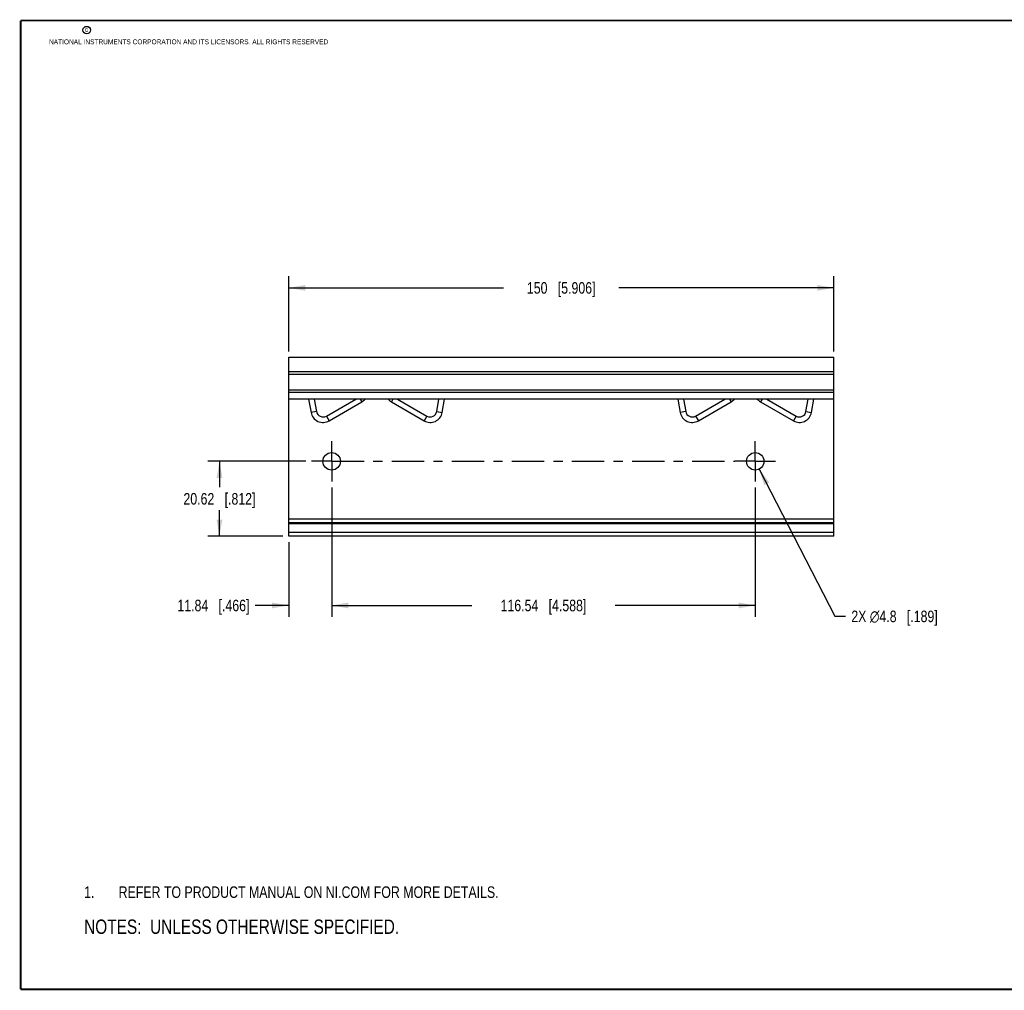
# Model space of a CAD drawing. Header units: inches. Extents: x 0.2 to 16.8, y 0.2 to 10.8.
# Tile 1 of 9: x 0.2 to 10.9, y 0.2 to 10.8. Entities that reach past the tile are written whole.
import ezdxf

# ---------------------------------------------------------------- set-up
doc = ezdxf.new("R2010")
doc.units = ezdxf.units.IN
doc.header["$LTSCALE"] = 0.935
doc.header["$MEASUREMENT"] = 0
doc.linetypes.add('CENTER', pattern=[0.6, 0.375, -0.075, 0.075, -0.075])
doc.layers.get('0').update_dxf_attribs({"linetype": 'CONTINUOUS'})
for name, color, linetype in [('02___PRT_ALL_AXES', 7, 'CONTINUOUS'), ('DETAIL', 7, 'CONTINUOUS'), ('DIMENSIONS', 7, 'CONTINUOUS')]:
    doc.layers.add(name, color=color, linetype=linetype)
doc.styles.get("Standard").update_dxf_attribs({"font": 'txt', "width": 0.8})
doc.dimstyles.new('DIMSTYLE_1', dxfattribs={"dimtxt": 0.125, "dimasz": 0.18, "dimexe": 0.125, "dimexo": 0.0625, "dimgap": 0.0625, "dimtad": 0, "dimtih": 1, "dimtoh": 1, "dimdsep": 46, "dimtxsty": 'STANDARD', "dimblk": '_FILLED', "dimblk1": '_FILLED', "dimblk2": '_FILLED', "dimcen": 0.09, "dimadec": 0, "dimazin": 0, "dimtp": 0.02, "dimtm": 0.02, "dimtfac": 1, "dimtofl": 0, "dimtmove": 0, "dimatfit": 3, "dimldrblk": '_FILLED', "dimfxl": 1, "dimtolj": 1, "dimarcsym": 0})
doc.dimstyles.new('DIMSTYLE_2', dxfattribs={"dimtxt": 0.125, "dimasz": 0.18, "dimexe": 0.125, "dimexo": 0.0625, "dimgap": 0.09, "dimtad": 0, "dimtih": 1, "dimtoh": 1, "dimdsep": 46, "dimtxsty": 'STANDARD', "dimblk": '_FILLED', "dimblk1": '_FILLED', "dimblk2": '_FILLED', "dimcen": 0.09, "dimadec": 0, "dimazin": 0, "dimtp": 0.02, "dimtm": 0.02, "dimtfac": 1, "dimtmove": 0, "dimatfit": 2, "dimldrblk": '_FILLED', "dimfxl": 1, "dimtolj": 1, "dimarcsym": 0})

# ---------------------------------------------------------------- blocks, each defined once
blk = doc.blocks.new('SYMBOL_16_BL0', base_point=(3.675, 1.312))
at = {"color": 2, "linetype": 'CONTINUOUS', "width": 0.8}
for s, p in [('1.', (0.938, 1.25)), ('REFER TO PRODUCT MANUAL ON NI.COM FOR MORE DETAILS.', (1.312, 1.25))]:
    blk.add_text(s, height=0.125, dxfattribs=at).set_placement(p)
blk = doc.blocks.new('_FILLED')
at = {"color": 0, "linetype": 'BYBLOCK'}
blk.add_solid([(0, 0), (-1, 0.174), (-1, -0.174)], dxfattribs=at)
blk = doc.blocks.new('*D0')
at = {"layer": 'DIMENSIONS', "color": 2, "linetype": 'CONTINUOUS'}
for p, q in [((3.62, 5.7), (3.62, 4.295)), ((3.154, 5.107), (3.154, 4.295)), ((3.154, 4.42), (2.791, 4.42)), ((3.62, 4.42), (3.98, 4.42))]:
    blk.add_line(p, q, dxfattribs=at)
at = {"layer": 'DIMENSIONS', "color": 2, "linetype": 'CONTINUOUS', "xscale": 0.18, "yscale": 0.18, "zscale": 0.18}
blk.add_blockref('_FILLED', (3.154, 4.42), dxfattribs=at)
at = {"layer": 'DIMENSIONS', "color": 2, "linetype": 'CONTINUOUS', "xscale": 0.18, "yscale": 0.18, "zscale": 0.18, "rotation": 180}
blk.add_blockref('_FILLED', (3.62, 4.42), dxfattribs=at)
at = {"layer": 'DIMENSIONS', "color": 2, "linetype": 'CONTINUOUS', "insert": (2.729, 4.482), "char_height": 0.125, "width": 1.225, "attachment_point": 3, "line_spacing_factor": 0.9}
blk.add_mtext('11.84{\\Ftxt.shx;\\W1.000000;\\H0.125000; }[.466]', dxfattribs=at)
blk = doc.blocks.new('*D1')
at = {"layer": 'DIMENSIONS', "color": 2, "linetype": 'CONTINUOUS'}
for p, q in [((3.62, 5.7), (3.62, 4.295)), ((8.208, 5.7), (8.208, 4.295)), ((3.62, 4.42), (5.139, 4.42)), ((8.208, 4.42), (6.689, 4.42))]:
    blk.add_line(p, q, dxfattribs=at)
at = {"layer": 'DIMENSIONS', "color": 2, "linetype": 'CONTINUOUS', "xscale": 0.18, "yscale": 0.18, "zscale": 0.18, "rotation": 180}
blk.add_blockref('_FILLED', (3.62, 4.42), dxfattribs=at)
at = {"layer": 'DIMENSIONS', "color": 2, "linetype": 'CONTINUOUS', "xscale": 0.18, "yscale": 0.18, "zscale": 0.18}
blk.add_blockref('_FILLED', (8.208, 4.42), dxfattribs=at)
at = {"layer": 'DIMENSIONS', "color": 2, "linetype": 'CONTINUOUS', "insert": (5.914, 4.482), "char_height": 0.125, "width": 1.425, "attachment_point": 2, "line_spacing_factor": 0.9}
blk.add_mtext('116.54{\\Ftxt.shx;\\W1.000000;\\H0.125000; }[4.588]', dxfattribs=at)
blk = doc.blocks.new('*D2')
at = {"layer": 'DIMENSIONS', "color": 2, "linetype": 'CONTINUOUS'}
for p, q in [((3.154, 7.174), (3.154, 7.987)), ((9.059, 7.174), (9.059, 7.987)), ((3.154, 7.862), (5.481, 7.862)), ((9.059, 7.862), (6.731, 7.862))]:
    blk.add_line(p, q, dxfattribs=at)
at = {"layer": 'DIMENSIONS', "color": 2, "linetype": 'CONTINUOUS', "xscale": 0.18, "yscale": 0.18, "zscale": 0.18, "rotation": 180}
blk.add_blockref('_FILLED', (3.154, 7.862), dxfattribs=at)
at = {"layer": 'DIMENSIONS', "color": 2, "linetype": 'CONTINUOUS', "xscale": 0.18, "yscale": 0.18, "zscale": 0.18}
blk.add_blockref('_FILLED', (9.059, 7.862), dxfattribs=at)
at = {"layer": 'DIMENSIONS', "color": 2, "linetype": 'CONTINUOUS', "insert": (6.106, 7.924), "char_height": 0.125, "width": 1.125, "attachment_point": 2, "line_spacing_factor": 0.9}
blk.add_mtext('150{\\Ftxt.shx;\\W1.000000;\\H0.125000; }[5.906]', dxfattribs=at)
blk = doc.blocks.new('*D3')
at = {"layer": 'DIMENSIONS', "color": 2, "linetype": 'CONTINUOUS'}
for p, q in [((3.338, 5.982), (2.279, 5.982)), ((2.404, 5.982), (2.404, 5.701)), ((2.404, 5.17), (2.404, 5.451)), ((3.091, 5.17), (2.279, 5.17))]:
    blk.add_line(p, q, dxfattribs=at)
at = {"layer": 'DIMENSIONS', "color": 2, "linetype": 'CONTINUOUS', "xscale": 0.18, "yscale": 0.18, "zscale": 0.18}
for p, rotation in [((2.404, 5.982), 90), ((2.404, 5.17), 270)]:
    blk.add_blockref('_FILLED', p, dxfattribs=dict(at, rotation=rotation))
at = {"layer": 'DIMENSIONS', "color": 2, "linetype": 'CONTINUOUS', "insert": (2.404, 5.638), "char_height": 0.125, "width": 1.225, "attachment_point": 2, "line_spacing_factor": 0.9}
blk.add_mtext('20.62{\\Ftxt.shx;\\W1.000000;\\H0.125000; }[.812]', dxfattribs=at)
blk = doc.blocks.new('*D6')
at = {"layer": 'DIMENSIONS', "color": 2, "linetype": 'CONTINUOUS'}
for p, q in [((8.251, 5.898), (9.069, 4.302)), ((9.069, 4.302), (9.187, 4.302))]:
    blk.add_line(p, q, dxfattribs=at)
at = {"layer": 'DIMENSIONS', "color": 2, "linetype": 'CONTINUOUS', "xscale": 0.18, "yscale": 0.18, "zscale": 0.18, "rotation": 117.1558470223}
blk.add_blockref('_FILLED', (8.251, 5.898), dxfattribs=at)
at = {"layer": 'DIMENSIONS', "color": 2, "linetype": 'CONTINUOUS', "insert": (9.249, 4.364), "char_height": 0.125, "width": 1.49167, "attachment_point": 1, "line_spacing_factor": 0.9}
blk.add_mtext('2X \\Fgdt;{\\Fgdt;n}\\Ftxt;4.8{\\Ftxt.shx;\\W1.000000;\\H0.125000; }[.189]', dxfattribs=at)
blk = doc.blocks.new('SYMBOL_4_BL1', base_point=(3.1215, 0.9375))
at = {"layer": 'DETAIL', "color": 2, "linetype": 'CONTINUOUS', "width": 0.8}
blk.add_text('NOTES:  UNLESS OTHERWISE SPECIFIED.', height=0.156, dxfattribs=at).set_placement((0.9375, 0.8595))

msp = doc.modelspace()

# ---------------------------------------------------------------- linework, layer by layer
at = {"color": 7, "linetype": 'CONTINUOUS'}
for p, q in [((3.154, 5.17), (3.154, 7.112)), ((3.154, 7.112), (9.059, 7.112)), ((9.059, 5.17), (9.059, 7.112)), ((3.154, 6.954), (9.059, 6.954)), ((3.154, 6.925), (9.059, 6.925)), ((3.154, 6.757), (9.059, 6.757)), ((9.059, 6.727), (3.154, 6.727)), ((9.059, 6.657), (3.154, 6.657)), ((3.37, 6.657), (3.396, 6.512)), ((3.431, 6.657), (3.455, 6.522)), ((3.562, 6.473), (3.88, 6.657)), ((3.592, 6.421), (3.947, 6.626)), ((3.929, 6.657), (3.947, 6.626)), ((4.284, 6.657), (4.266, 6.626)), ((4.266, 6.626), (4.621, 6.421)), ((4.332, 6.657), (4.651, 6.473)), ((4.758, 6.522), (4.782, 6.657)), ((4.817, 6.512), (4.843, 6.657)), ((7.37, 6.657), (7.396, 6.512)), ((7.431, 6.657), (7.455, 6.522)), ((7.562, 6.473), (7.88, 6.657)), ((7.592, 6.421), (7.947, 6.626)), ((7.929, 6.657), (7.947, 6.626)), ((8.284, 6.657), (8.266, 6.626)), ((8.266, 6.626), (8.621, 6.421)), ((8.332, 6.657), (8.651, 6.473)), ((8.758, 6.522), (8.782, 6.657)), ((8.817, 6.512), (8.843, 6.657)), ((3.455, 6.522), (3.396, 6.512)), ((4.758, 6.522), (4.817, 6.512)), ((7.455, 6.522), (7.396, 6.512)), ((8.758, 6.522), (8.817, 6.512)), ((3.562, 6.473), (3.592, 6.421)), ((4.651, 6.473), (4.621, 6.421)), ((7.562, 6.473), (7.592, 6.421)), ((8.651, 6.473), (8.621, 6.421)), ((9.059, 5.354), (3.154, 5.354)), ((3.154, 5.319), (9.059, 5.319)), ((9.059, 5.303), (3.154, 5.303)), ((9.059, 5.21), (3.154, 5.21)), ((9.059, 5.17), (3.154, 5.17))]:
    msp.add_line(p, q, dxfattribs=at)
at = {"color": 7, "linetype": 'CONTINUOUS', "const_width": 0.02}
for points in [[(0.25, 10.759), (0.25, 0.259)], [(16.75, 10.759), (0.25, 10.759)], [(0.25, 0.259), (16.75, 0.259)]]:
    msp.add_lwpolyline(points, dxfattribs=at)
at = {"color": 2, "linetype": 'CONTINUOUS'}
msp.add_circle((0.966, 10.656), 0.0403, dxfattribs=at)
at = {"color": 7, "linetype": 'CONTINUOUS'}
for centre, radius, start, end in [((3.887, 6.73), 0.12, 300, 322.5671), ((4.326, 6.73), 0.12, 217.4329, 240), ((7.887, 6.73), 0.12, 300, 322.5671), ((8.326, 6.73), 0.12, 217.4329, 240), ((3.526, 6.535), 0.132, 190, 300), ((3.526, 6.535), 0.072, 190, 300), ((4.687, 6.535), 0.132, 240, 350), ((4.687, 6.535), 0.072, 240, 350), ((7.526, 6.535), 0.132, 190, 300), ((7.526, 6.535), 0.072, 190, 300), ((8.687, 6.535), 0.132, 240, 350), ((8.687, 6.535), 0.072, 240, 350)]:
    msp.add_arc(centre, radius, start, end, dxfattribs=at)
at = {"layer": '02___PRT_ALL_AXES', "color": 7, "linetype": 'CENTER'}
for p, q in [((3.62, 5.982), (3.62, 6.201)), ((8.208, 5.982), (8.208, 6.201)), ((3.62, 5.982), (3.4, 5.982)), ((3.62, 5.982), (3.62, 5.762)), ((3.62, 5.982), (7.986, 5.982)), ((8.208, 5.982), (7.988, 5.982)), ((8.208, 5.982), (8.427, 5.982)), ((8.208, 5.982), (8.208, 5.762))]:
    msp.add_line(p, q, dxfattribs=at)
at = {"layer": '02___PRT_ALL_AXES', "color": 7, "linetype": 'CONTINUOUS'}
for centre in [(3.62, 5.982), (8.208, 5.982)]:
    msp.add_circle(centre, 0.0945, dxfattribs=at)

# ---------------------------------------------------------------- block references
at = {"color": 2, "linetype": 'CONTINUOUS'}
msp.add_blockref('SYMBOL_16_BL0', (3.675, 1.312), dxfattribs=at)
at = {"layer": 'DETAIL', "color": 2, "linetype": 'CONTINUOUS'}
msp.add_blockref('SYMBOL_4_BL1', (3.122, 0.938), dxfattribs=at)

# ---------------------------------------------------------------- texts
at = {"color": 2, "linetype": 'CONTINUOUS', "char_height": 0.053, "attachment_point": 1, "line_spacing_factor": 0.9}
for s, insert, width in [('c', (0.946, 10.689), 0.0424), ('NATIONAL INSTRUMENTS CORPORATION AND ITS LICENSORS. ALL RIGHTS RESERVED', (0.558, 10.555), 3.0104)]:
    msp.add_mtext(s, dxfattribs=dict(at, insert=insert, width=width))

# ---------------------------------------------------------------- dimensions: what is measured, and where the dimension line sits
at = {"layer": 'DIMENSIONS', "color": 2, "linetype": 'CONTINUOUS'}
for base, p1, p2, picture, middle in [((9.0592, 7.8617), (3.1537, 7.1117), (9.0592, 7.1117), '*D2', (6.1064, 7.8617)), ((8.208, 4.42), (3.62, 5.762), (8.208, 5.762), '*D1', (5.914, 4.42))]:
    dim = msp.add_linear_dim(base=base, p1=p1, p2=p2, dimstyle='DIMSTYLE_1', dxfattribs=at)
    dim.commit()
    dim.dimension.update_dxf_attribs({"geometry": picture, "text_midpoint": middle, "dimtype": 160})
for base, p1, p2, angle, picture, middle in [((2.404, 5.982), (3.154, 5.17), (3.4, 5.982), 90, '*D3', (2.404, 5.576)), ((3.154, 4.42), (3.62, 5.762), (3.154, 5.17), 180, '*D0', (2.116, 4.42))]:
    dim = msp.add_linear_dim(base=base, p1=p1, p2=p2, angle=angle, dimstyle='DIMSTYLE_1', dxfattribs=at)
    dim.commit()
    dim.dimension.update_dxf_attribs({"geometry": picture, "text_midpoint": middle, "dimtype": 160})
dim = msp.add_diameter_dim_2p(p1=(8.251, 5.898), p2=(8.165, 6.066), text='2X %%c<>', dimstyle='DIMSTYLE_2', override={"dimpost": '<>'}, dxfattribs=at)
dim.commit()
dim.dimension.update_dxf_attribs({"geometry": '*D6', "text_midpoint": (9.995, 4.302), "dimtype": 163})

doc.saveas('drawing.dxf')
